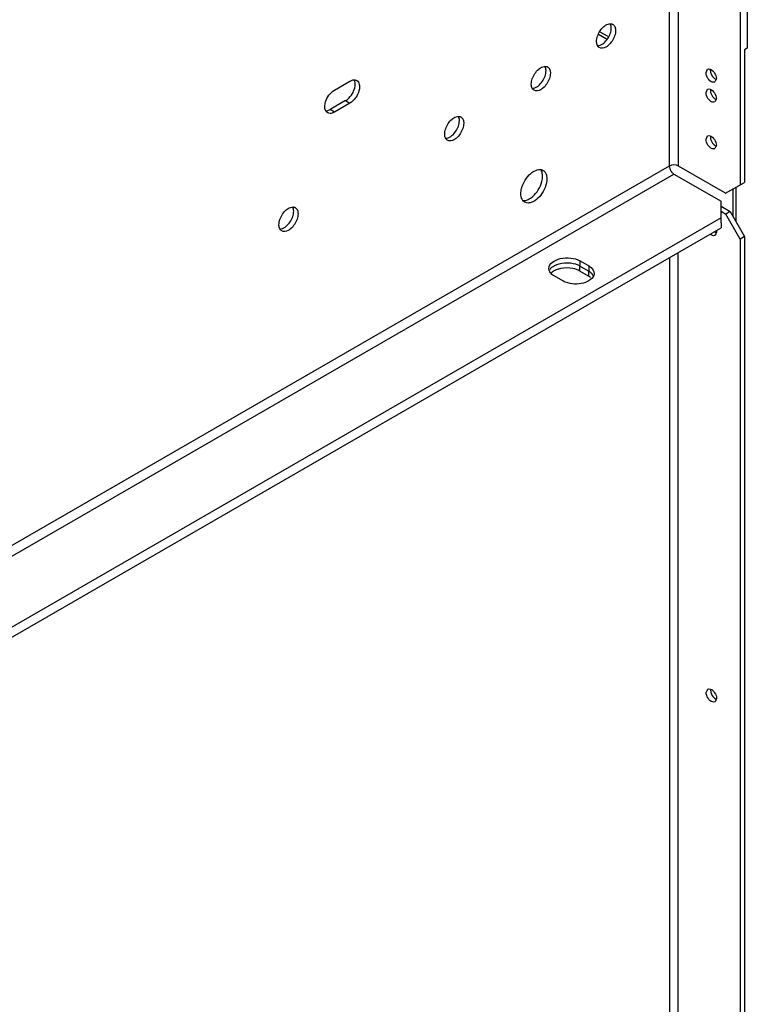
# Model space of a CAD drawing. Header units: millimetres. Extents: x 156 to 1208, y 238 to 1665.
# Tile 5 of 8: x 1006 to 1184, y 481 to 722. Entities that reach past the tile are written whole.
import ezdxf

# ---------------------------------------------------------------- set-up
doc = ezdxf.new("R2010")
doc.units = ezdxf.units.MM
doc.header["$LTSCALE"] = 123.765934
doc.layers.get('0').update_dxf_attribs({"linetype": 'CONTINUOUS'})

msp = doc.modelspace()

# ---------------------------------------------------------------- linework, layer by layer
at = {"color": 7, "linetype": 'Continuous'}
for p, q in [((1184.05, 992.11), (1184.05, 715.32)), ((1182.28, 991.09), (1182.28, 681.8)), ((1167.21, 686.42), (1167.21, 987.78)), ((1164.95, 986.48), (1164.95, 686.42)), ((1149.96, 718.14), (1148.03, 719.26)), ((1149.57, 717.55), (1147.63, 718.67)), ((1184.05, 715.32), (1183.34, 714.91)), ((1183.34, 714.91), (1183.34, 682.41)), ((1173.94, 709.32), (1174.31, 710.14)), ((1082.93, 705.04), (1086.74, 707.24)), ((1176.48, 707.85), (1176.11, 707.03)), ((1173.94, 704.42), (1174.31, 705.24)), ((1085.68, 702.46), (1081.87, 700.26)), ((1085.68, 702.46), (1086.74, 701.85)), ((1176.48, 702.95), (1176.11, 702.13)), ((1082.93, 699.65), (1081.87, 700.26)), ((1086.74, 701.85), (1082.93, 699.65)), ((1173.94, 692.99), (1174.31, 693.81)), ((1176.48, 691.52), (1176.11, 690.7)), ((1164.95, 686.42), (844.99, 501.69)), ((1178.74, 679.76), (1167.21, 686.42)), ((844.99, 499.08), (1166.08, 684.46)), ((1166.08, 684.46), (1177.61, 677.8)), ((1178.74, 679.76), (1183.34, 682.41)), ((1180.54, 680.8), (1180.54, 674.08)), ((1181.25, 681.21), (1181.25, 672.86)), ((1177.61, 673.72), (1177.61, 677.8)), ((1177.61, 676.58), (1179.85, 675.29)), ((1177.61, 673.72), (849.66, 484.37)), ((1177.61, 675.35), (1178.78, 674.67)), ((1177.65, 672.51), (1177.61, 673.72)), ((1179.85, 675.29), (1178.78, 674.67)), ((1182.32, 668.55), (1178.78, 674.67)), ((1179.85, 675.29), (1183.38, 669.16)), ((849.59, 481.88), (1177.68, 671.31)), ((1177.68, 672.53), (1177.68, 671.31)), ((1176.52, 670.27), (1176.15, 669.44)), ((1183.38, 669.16), (1182.32, 668.55)), ((1182.32, 668.55), (1182.32, 436.75)), ((1183.38, 669.16), (1183.38, 437.36)), ((1165.02, 664), (1165.02, 441.43)), ((1167.14, 441.43), (1167.14, 665.22)), ((1145.16, 660.7), (1143.04, 661.92)), ((1143.04, 660.7), (1143.04, 661.92)), ((1143.11, 663.19), (1145.23, 661.96)), ((1143.11, 661.96), (1143.11, 663.19)), ((1145.23, 661.96), (1145.23, 660.74)), ((1138.86, 658.29), (1136.74, 659.51)), ((1145.16, 659.47), (1143.04, 660.7)), ((1145.16, 660.7), (1145.16, 659.47)), ((1173.98, 557.43), (1174.35, 558.25)), ((1176.52, 555.96), (1176.15, 555.13))]:
    msp.add_line(p, q, dxfattribs=at)
for centre, radius, start, end in [((1148.84, 716.72), 1.68, 200.0236, 205.3626), ((1132.86, 706.27), 1.68, 200.0236, 205.3626), ((1111.65, 694.02), 1.68, 200.0236, 205.3626), ((1130.64, 679.17), 1.96, 207.135, 211.4348), ((1071.06, 671.81), 1.68, 200.0236, 205.3626)]:
    msp.add_arc(centre, radius, start, end, dxfattribs=at)
for points in [[(1147.37, 718.28), (1147.67, 719.17), (1148.22, 720.02), (1148.94, 720.62)], [(1150.5, 718.93), (1150.64, 719.36), (1150.74, 719.81), (1150.74, 720.26)], [(1150.74, 720.26), (1150.74, 720.59), (1150.69, 720.92), (1150.55, 721.22)], [(1151.11, 721.16), (1151.3, 721.05), (1151.45, 720.89), (1151.56, 720.7)], [(1151.8, 719.65), (1151.8, 719.2), (1151.7, 718.75), (1151.56, 718.33)], [(1151.65, 720.5), (1151.76, 720.23), (1151.8, 719.94), (1151.8, 719.65)], [(1147.13, 716.96), (1147.13, 717.4), (1147.22, 717.85), (1147.37, 718.28)], [(1147.26, 716.14), (1147.17, 716.4), (1147.13, 716.68), (1147.13, 716.96)], [(1148.91, 716.58), (1149.64, 717.19), (1150.19, 718.04), (1150.5, 718.93)], [(1151.56, 718.33), (1151.26, 717.44), (1150.71, 716.59), (1149.99, 715.98)], [(1147.81, 715.45), (1147.6, 715.57), (1147.43, 715.77), (1147.32, 716)], [(1131.39, 707.83), (1131.69, 708.72), (1132.24, 709.56), (1132.96, 710.17)], [(1134.52, 708.48), (1134.66, 708.91), (1134.76, 709.36), (1134.76, 709.81)], [(1134.76, 709.81), (1134.76, 710.14), (1134.71, 710.47), (1134.57, 710.77)], [(1135.13, 710.71), (1135.32, 710.6), (1135.47, 710.44), (1135.58, 710.25)], [(1135.67, 710.05), (1135.78, 709.78), (1135.82, 709.49), (1135.82, 709.2)], [(1086.74, 707.24), (1086.97, 707.37), (1087.21, 707.47), (1087.46, 707.52)], [(1088.02, 706.51), (1088.02, 706.76), (1087.99, 707.02), (1087.91, 707.26)], [(1088.01, 707.54), (1088.14, 707.52), (1088.28, 707.47), (1088.39, 707.4)], [(1088.39, 707.4), (1088.57, 707.3), (1088.72, 707.15), (1088.82, 706.98)], [(1088.82, 706.98), (1089.01, 706.66), (1089.08, 706.26), (1089.08, 705.89)], [(1131.15, 706.5), (1131.15, 706.95), (1131.24, 707.4), (1131.39, 707.83)], [(1132.93, 706.13), (1133.66, 706.74), (1134.21, 707.59), (1134.52, 708.48)], [(1135.58, 707.88), (1135.28, 706.99), (1134.73, 706.14), (1134.01, 705.53)], [(1135.82, 709.2), (1135.82, 708.75), (1135.72, 708.3), (1135.58, 707.88)], [(1131.28, 705.69), (1131.19, 705.95), (1131.15, 706.23), (1131.15, 706.5)], [(1131.83, 704.99), (1131.62, 705.12), (1131.45, 705.32), (1131.34, 705.55)], [(1080.7, 700.24), (1080.62, 700.48), (1080.59, 700.74), (1080.59, 700.99)], [(1081.28, 699.48), (1081.16, 699.55), (1081.05, 699.64), (1080.97, 699.75)], [(1081.15, 699.98), (1081.4, 700.03), (1081.64, 700.13), (1081.87, 700.26)], [(1081.86, 699.33), (1081.66, 699.33), (1081.45, 699.38), (1081.28, 699.48)], [(1082.93, 699.65), (1082.6, 699.46), (1082.23, 699.32), (1081.86, 699.33)], [(1110.18, 695.58), (1110.48, 696.47), (1111.03, 697.32), (1111.74, 697.92)], [(1113.3, 696.23), (1113.45, 696.66), (1113.54, 697.11), (1113.54, 697.56)], [(1113.54, 697.56), (1113.54, 697.89), (1113.49, 698.23), (1113.35, 698.52)], [(1113.92, 698.46), (1114.1, 698.36), (1114.26, 698.19), (1114.36, 698.01)], [(1114.46, 697.8), (1114.56, 697.54), (1114.6, 697.24), (1114.6, 696.95)], [(1109.94, 694.26), (1109.94, 694.71), (1110.03, 695.16), (1110.18, 695.58)], [(1111.72, 693.88), (1112.44, 694.49), (1113, 695.34), (1113.3, 696.23)], [(1114.37, 695.63), (1114.06, 694.74), (1113.52, 693.89), (1112.8, 693.29)], [(1114.6, 696.95), (1114.6, 696.5), (1114.51, 696.05), (1114.37, 695.63)], [(1110.07, 693.44), (1109.97, 693.7), (1109.94, 693.98), (1109.94, 694.26)], [(1110.62, 692.75), (1110.41, 692.87), (1110.23, 693.08), (1110.13, 693.3)], [(1132.98, 685.57), (1133.19, 685.6), (1133.4, 685.59), (1133.6, 685.55)], [(1133.6, 685.55), (1133.75, 685.51), (1133.9, 685.45), (1134.04, 685.38)], [(1134.04, 685.38), (1134.29, 685.23), (1134.5, 685), (1134.65, 684.74)], [(1167.21, 686.42), (1166.56, 686.8), (1165.6, 686.8), (1164.95, 686.42)], [(1164.95, 686.42), (1164.95, 686.03), (1165.09, 685.64), (1165.28, 685.3)], [(1165.28, 685.3), (1165.4, 685.09), (1165.55, 684.9), (1165.73, 684.73)], [(1134.65, 684.74), (1134.74, 684.57), (1134.81, 684.38), (1134.86, 684.19)], [(1134.97, 683.32), (1134.97, 682.71), (1134.84, 682.1), (1134.65, 681.53)], [(1134.86, 684.19), (1134.94, 683.91), (1134.97, 683.61), (1134.97, 683.32)], [(1165.73, 684.73), (1165.84, 684.63), (1165.95, 684.53), (1166.08, 684.46)], [(1128.89, 678.28), (1128.68, 678.69), (1128.6, 679.18), (1128.6, 679.64)], [(1128.92, 678.02), (1129.27, 677.95), (1129.66, 677.99), (1130.01, 678.1)], [(1129.54, 677.58), (1129.3, 677.72), (1129.11, 677.92), (1128.97, 678.15)], [(1069.59, 673.37), (1069.89, 674.26), (1070.44, 675.11), (1071.15, 675.72)], [(1072.96, 675.36), (1072.96, 675.68), (1072.9, 676.02), (1072.77, 676.31)], [(1073.33, 676.25), (1073.52, 676.15), (1073.67, 675.98), (1073.78, 675.8)], [(1073.87, 675.6), (1073.98, 675.33), (1074.02, 675.03), (1074.02, 674.74)], [(1069.35, 672.05), (1069.35, 672.5), (1069.44, 672.95), (1069.59, 673.37)], [(1071.13, 671.67), (1071.86, 672.28), (1072.41, 673.13), (1072.71, 674.02)], [(1073.78, 673.42), (1073.48, 672.53), (1072.93, 671.68), (1072.21, 671.08)], [(1072.71, 674.02), (1072.86, 674.45), (1072.96, 674.9), (1072.96, 675.36)], [(1074.02, 674.74), (1074.02, 674.3), (1073.92, 673.84), (1073.78, 673.42)], [(1069.48, 671.23), (1069.39, 671.49), (1069.35, 671.77), (1069.35, 672.05)], [(1070.03, 670.54), (1069.82, 670.66), (1069.65, 670.87), (1069.54, 671.09)], [(1176.13, 670.26), (1176.26, 670.17), (1176.39, 670.09), (1176.53, 670.04)], [(1135.67, 660.5), (1135.52, 660.75), (1135.42, 661.05), (1135.42, 661.35)], [(1136.71, 661.94), (1136.3, 661.71), (1135.91, 661.4), (1135.65, 661.02)], [(1143.04, 660.7), (1142.51, 661), (1141.92, 661.19), (1141.33, 661.31)], [(1146.03, 659.98), (1145.79, 660.27), (1145.48, 660.51), (1145.16, 660.7)], [(1145.67, 659.12), (1145.51, 659.25), (1145.34, 659.37), (1145.16, 659.47)], [(1146.39, 659.36), (1146.35, 659.49), (1146.29, 659.61), (1146.22, 659.72)]]:
    msp.add_open_spline(points, degree=3, dxfattribs=at)
for points, knots in [([(1148.94, 720.62), (1149.07, 720.73), (1149.54, 721.09), (1150.14, 721.33), (1150.57, 721.31)], [0, 0, 0, 0, 0.288514, 1, 1, 1, 1]), ([(1150.57, 721.31), (1150.62, 721.31), (1150.7, 721.3), (1150.79, 721.29), (1150.84, 721.27)], [0, 0, 0, 0, 0.506697, 1, 1, 1, 1]), ([(1150.84, 721.27), (1150.88, 721.26), (1150.98, 721.23), (1151.07, 721.19), (1151.11, 721.16)], [0, 0, 0, 0, 0.503045, 1, 1, 1, 1]), ([(1151.56, 720.7), (1151.57, 720.67), (1151.61, 720.61), (1151.64, 720.54), (1151.65, 720.5)], [0, 0, 0, 0, 0.492845, 1, 1, 1, 1]), ([(1147.3, 715.9), (1147.43, 715.9), (1148.02, 715.96), (1148.56, 716.28), (1148.91, 716.58)], [0, 0, 0, 0, 0.216211, 1, 1, 1, 1]), ([(1149.99, 715.98), (1149.81, 715.83), (1149.21, 715.38), (1148.28, 715.18), (1147.81, 715.45)], [0, 0, 0, 0, 0.309161, 1, 1, 1, 1]), ([(1132.96, 710.17), (1133.09, 710.28), (1133.56, 710.64), (1134.16, 710.88), (1134.59, 710.86)], [0, 0, 0, 0, 0.288514, 1, 1, 1, 1]), ([(1134.59, 710.86), (1134.63, 710.86), (1134.72, 710.85), (1134.81, 710.83), (1134.86, 710.82)], [0, 0, 0, 0, 0.506697, 1, 1, 1, 1]), ([(1134.86, 710.82), (1134.9, 710.81), (1135, 710.78), (1135.09, 710.73), (1135.13, 710.71)], [0, 0, 0, 0, 0.503045, 1, 1, 1, 1]), ([(1135.58, 710.25), (1135.59, 710.22), (1135.63, 710.15), (1135.66, 710.09), (1135.67, 710.05)], [0, 0, 0, 0, 0.492845, 1, 1, 1, 1]), ([(1174.31, 710.14), (1174.41, 710.2), (1175.01, 710.33), (1175.55, 709.86), (1175.84, 709.5)], [0, 0, 0, 0, 0.197996, 1, 1, 1, 1]), ([(1174.98, 710.02), (1174.98, 709.27), (1175.47, 708.26), (1176.28, 707.7), (1176.49, 707.62)], [0, 0, 0, 0, 0.769363, 1, 1, 1, 1]), ([(1175.84, 709.5), (1176.13, 709.14), (1176.41, 708.58), (1176.48, 707.98), (1176.48, 707.85)], [0, 0, 0, 0, 0.771205, 1, 1, 1, 1]), ([(1087.46, 707.52), (1087.5, 707.53), (1087.59, 707.55), (1087.67, 707.55), (1087.72, 707.56)], [0, 0, 0, 0, 0.508627, 1, 1, 1, 1]), ([(1087.72, 707.56), (1087.77, 707.56), (1087.87, 707.56), (1087.96, 707.55), (1088.01, 707.54)], [0, 0, 0, 0, 0.508433, 1, 1, 1, 1]), ([(1087.91, 707.26), (1087.89, 707.3), (1087.86, 707.39), (1087.82, 707.47), (1087.8, 707.51)], [0, 0, 0, 0, 0.508627, 1, 1, 1, 1]), ([(1176.11, 707.02), (1175.92, 706.92), (1175.15, 706.97), (1174.31, 707.89), (1173.94, 708.82), (1173.94, 709.32)], [0, 0, 0, 0, 0.184762, 0.580464, 1, 1, 1, 1]), ([(1080.59, 700.99), (1080.59, 701.38), (1080.87, 702.95), (1081.88, 704.43), (1082.93, 705.04)], [0, 0, 0, 0, 0.240721, 1, 1, 1, 1]), ([(1087.33, 704.21), (1087.44, 704.39), (1087.8, 705.11), (1088.02, 705.92), (1088.02, 706.51)], [0, 0, 0, 0, 0.26704, 1, 1, 1, 1]), ([(1089.08, 705.89), (1089.08, 705.71), (1089.01, 704.9), (1088.7, 704.13), (1088.39, 703.59)], [0, 0, 0, 0, 0.228787, 1, 1, 1, 1]), ([(1131.32, 705.45), (1131.45, 705.45), (1132.04, 705.51), (1132.58, 705.83), (1132.93, 706.13)], [0, 0, 0, 0, 0.216211, 1, 1, 1, 1]), ([(1134.01, 705.53), (1133.83, 705.38), (1133.23, 704.93), (1132.29, 704.73), (1131.83, 704.99)], [0, 0, 0, 0, 0.309161, 1, 1, 1, 1]), ([(1174.31, 705.24), (1174.5, 705.35), (1175.27, 705.3), (1176.11, 704.37), (1176.48, 703.44), (1176.48, 702.95)], [0, 0, 0, 0, 0.184762, 0.580464, 1, 1, 1, 1]), ([(1175, 705.03), (1175, 704.31), (1175.5, 703.34), (1176.29, 702.8), (1176.49, 702.72)], [0, 0, 0, 0, 0.770248, 1, 1, 1, 1]), ([(1085.68, 702.46), (1085.84, 702.56), (1086.5, 703.02), (1087.02, 703.67), (1087.33, 704.21)], [0, 0, 0, 0, 0.228786, 1, 1, 1, 1]), ([(1088.39, 703.59), (1088.29, 703.41), (1087.85, 702.74), (1087.25, 702.15), (1086.74, 701.85)], [0, 0, 0, 0, 0.267041, 1, 1, 1, 1]), ([(1176.11, 702.13), (1175.92, 702.02), (1175.15, 702.07), (1174.31, 702.99), (1173.94, 703.93), (1173.94, 704.42)], [0, 0, 0, 0, 0.184762, 0.580464, 1, 1, 1, 1]), ([(1080.81, 699.99), (1080.79, 700.03), (1080.75, 700.11), (1080.72, 700.19), (1080.7, 700.24)], [0, 0, 0, 0, 0.491373, 1, 1, 1, 1]), ([(1080.97, 699.75), (1080.93, 699.78), (1080.88, 699.86), (1080.83, 699.95), (1080.81, 699.99)], [0, 0, 0, 0, 0.491568, 1, 1, 1, 1]), ([(1080.89, 699.94), (1080.94, 699.94), (1081.02, 699.95), (1081.11, 699.97), (1081.15, 699.98)], [0, 0, 0, 0, 0.491373, 1, 1, 1, 1]), ([(1111.74, 697.92), (1111.87, 698.04), (1112.35, 698.39), (1112.95, 698.63), (1113.38, 698.62)], [0, 0, 0, 0, 0.288514, 1, 1, 1, 1]), ([(1113.38, 698.62), (1113.42, 698.61), (1113.51, 698.61), (1113.6, 698.59), (1113.64, 698.58)], [0, 0, 0, 0, 0.506697, 1, 1, 1, 1]), ([(1113.64, 698.58), (1113.69, 698.56), (1113.79, 698.53), (1113.88, 698.49), (1113.92, 698.46)], [0, 0, 0, 0, 0.503045, 1, 1, 1, 1]), ([(1114.36, 698.01), (1114.38, 697.97), (1114.42, 697.91), (1114.44, 697.84), (1114.46, 697.8)], [0, 0, 0, 0, 0.492845, 1, 1, 1, 1]), ([(1110.11, 693.21), (1110.24, 693.2), (1110.83, 693.26), (1111.36, 693.59), (1111.72, 693.88)], [0, 0, 0, 0, 0.216211, 1, 1, 1, 1]), ([(1112.8, 693.29), (1112.62, 693.13), (1112.01, 692.68), (1111.08, 692.48), (1110.62, 692.75)], [0, 0, 0, 0, 0.309161, 1, 1, 1, 1]), ([(1176.11, 690.69), (1175.92, 690.59), (1175.15, 690.64), (1174.31, 691.56), (1173.94, 692.49), (1173.94, 692.99)], [0, 0, 0, 0, 0.184762, 0.580464, 1, 1, 1, 1]), ([(1174.31, 693.81), (1174.5, 693.92), (1175.27, 693.87), (1176.11, 692.94), (1176.48, 692.01), (1176.48, 691.52)], [0, 0, 0, 0, 0.184762, 0.580464, 1, 1, 1, 1]), ([(1175, 693.6), (1175, 692.87), (1175.5, 691.9), (1176.29, 691.37), (1176.49, 691.29)], [0, 0, 0, 0, 0.770248, 1, 1, 1, 1]), ([(1131.07, 684.64), (1131.22, 684.77), (1131.79, 685.2), (1132.47, 685.52), (1132.98, 685.57)], [0, 0, 0, 0, 0.281191, 1, 1, 1, 1]), ([(1133.91, 683.93), (1133.91, 684.06), (1133.88, 684.55), (1133.76, 685.04), (1133.59, 685.35)], [0, 0, 0, 0, 0.273776, 1, 1, 1, 1]), ([(1128.6, 679.64), (1128.6, 680.08), (1128.89, 681.96), (1129.96, 683.71), (1131.07, 684.64)], [0, 0, 0, 0, 0.233799, 1, 1, 1, 1]), ([(1131.42, 678.91), (1132.54, 679.84), (1133.62, 681.6), (1133.91, 683.48), (1133.91, 683.93)], [0, 0, 0, 0, 0.766016, 1, 1, 1, 1]), ([(1134.65, 681.53), (1134.49, 681.06), (1133.74, 679.42), (1132.36, 677.9), (1131.09, 677.49)], [0, 0, 0, 0, 0.271765, 1, 1, 1, 1]), ([(1130.01, 678.1), (1130.13, 678.13), (1130.64, 678.33), (1131.1, 678.64), (1131.42, 678.91)], [0, 0, 0, 0, 0.229344, 1, 1, 1, 1]), ([(1071.15, 675.72), (1071.29, 675.83), (1071.76, 676.18), (1072.36, 676.43), (1072.79, 676.41)], [0, 0, 0, 0, 0.288514, 1, 1, 1, 1]), ([(1072.79, 676.41), (1072.83, 676.4), (1072.92, 676.4), (1073.01, 676.38), (1073.05, 676.37)], [0, 0, 0, 0, 0.506697, 1, 1, 1, 1]), ([(1073.05, 676.37), (1073.1, 676.35), (1073.2, 676.32), (1073.29, 676.28), (1073.33, 676.25)], [0, 0, 0, 0, 0.503045, 1, 1, 1, 1]), ([(1073.78, 675.8), (1073.79, 675.76), (1073.83, 675.7), (1073.86, 675.63), (1073.87, 675.6)], [0, 0, 0, 0, 0.492845, 1, 1, 1, 1]), ([(1131.09, 677.49), (1130.95, 677.45), (1130.44, 677.32), (1129.87, 677.39), (1129.54, 677.58)], [0, 0, 0, 0, 0.279143, 1, 1, 1, 1]), ([(1069.52, 671), (1069.65, 670.99), (1070.24, 671.05), (1070.78, 671.38), (1071.13, 671.67)], [0, 0, 0, 0, 0.216211, 1, 1, 1, 1]), ([(1072.21, 671.08), (1072.03, 670.92), (1071.42, 670.47), (1070.49, 670.27), (1070.03, 670.54)], [0, 0, 0, 0, 0.309161, 1, 1, 1, 1]), ([(1176.15, 669.44), (1175.92, 669.31), (1175.47, 669.38), (1175.16, 669.58), (1175.07, 669.65)], [0, 0, 0, 0, 0.695567, 1, 1, 1, 1]), ([(1176.5, 670.53), (1176.51, 670.49), (1176.52, 670.4), (1176.52, 670.31), (1176.52, 670.27)], [0, 0, 0, 0, 0.511393, 1, 1, 1, 1]), ([(1135.42, 661.35), (1135.42, 662.57), (1137.96, 663.98), (1140.71, 664.02), (1142.41, 663.59), (1143.11, 663.19)], [0, 0, 0, 0, 0.422585, 0.722289, 1, 1, 1, 1]), ([(1136.71, 661.94), (1136.92, 662.07), (1137.92, 662.54), (1139.03, 662.72), (1139.88, 662.72)], [0, 0, 0, 0, 0.228281, 1, 1, 1, 1]), ([(1141.33, 661.31), (1140.37, 661.51), (1139.02, 661.51), (1137.77, 661.17), (1137.47, 661.06)], [0, 0, 0, 0, 0.759104, 1, 1, 1, 1]), ([(1139.88, 662.72), (1140.18, 662.72), (1141.28, 662.67), (1142.4, 662.37), (1143.11, 661.96)], [0, 0, 0, 0, 0.266962, 1, 1, 1, 1]), ([(1145.23, 661.96), (1145.42, 661.85), (1146.06, 661.42), (1146.55, 660.67), (1146.55, 660.12)], [0, 0, 0, 0, 0.294566, 1, 1, 1, 1]), ([(1136.74, 659.51), (1136.63, 659.58), (1136.22, 659.84), (1135.86, 660.19), (1135.67, 660.5)], [0, 0, 0, 0, 0.273777, 1, 1, 1, 1]), ([(1137.47, 661.06), (1137.33, 661.01), (1136.79, 660.79), (1136.29, 660.48), (1135.99, 660.19)], [0, 0, 0, 0, 0.272507, 1, 1, 1, 1]), ([(1146.55, 660.12), (1146.55, 659.9), (1146.29, 658.85), (1145.23, 658.22), (1144.46, 657.93)], [0, 0, 0, 0, 0.209971, 1, 1, 1, 1]), ([(1146.22, 659.72), (1146.19, 659.77), (1146.13, 659.86), (1146.07, 659.94), (1146.03, 659.98)], [0, 0, 0, 0, 0.492452, 1, 1, 1, 1]), ([(1144.46, 657.93), (1143.09, 657.43), (1141.03, 657.37), (1139.25, 658.06), (1138.86, 658.29)], [0, 0, 0, 0, 0.766017, 1, 1, 1, 1]), ([(1176.15, 555.13), (1175.96, 555.02), (1175.19, 555.08), (1174.35, 556), (1173.98, 556.93), (1173.98, 557.43)], [0, 0, 0, 0, 0.184762, 0.580464, 1, 1, 1, 1]), ([(1174.35, 558.25), (1174.54, 558.36), (1175.31, 558.3), (1176.15, 557.38), (1176.52, 556.45), (1176.52, 555.96)], [0, 0, 0, 0, 0.184762, 0.580464, 1, 1, 1, 1]), ([(1175.04, 558.04), (1175.04, 557.31), (1175.54, 556.34), (1176.33, 555.8), (1176.53, 555.73)], [0, 0, 0, 0, 0.770248, 1, 1, 1, 1])]:
    msp.add_open_spline(points, degree=3, knots=knots, dxfattribs=at)

doc.saveas('drawing.dxf')
